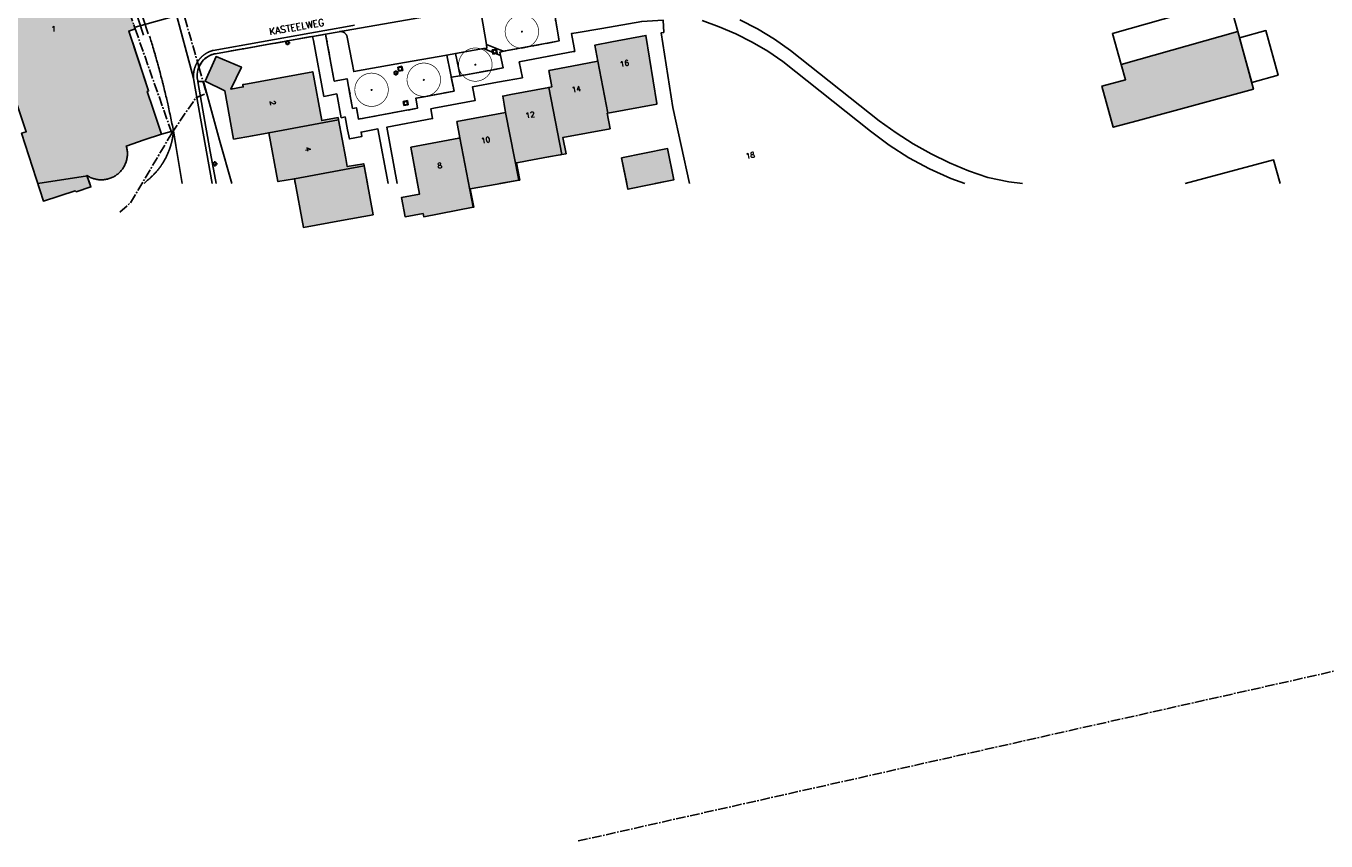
# Model space of a CAD drawing. Header units: metres. Extents: x 202922 to 203755, y 348928 to 349702.
# Tile 27 of 256: x 203204 to 203398, y 349182 to 349304. Entities that reach past the tile are written whole.
import ezdxf
from ezdxf.enums import TextEntityAlignment as Align

# ---------------------------------------------------------------- set-up
doc = ezdxf.new("R2010")
doc.units = ezdxf.units.M
doc.linetypes.add('1-200 CENTER', pattern=[4.28625, 2.8575, -0.47625, 0.47625, -0.47625])
for name, color, linetype in [('bgt.onbegroeidterreindeel', 252, 'Continuous'), ('bgt.ondersteunendwegdeel', 252, 'Continuous'), ('PH-ALG-WERKGRENS', 3, '1-200 WERKGRENS'), ('PH-BEST-BEBOUWING', 1, 'Continuous'), ('PH-BEST-BEBOUWING-ARCERING', 254, 'Continuous'), ('PH-BEST-BEGROEIIING', 252, 'Continuous'), ('PH-BEST-HUISNUMMER', 7, 'Continuous'), ('PH-BEST-KADASTRALE-GRENS', 240, '1-200 CENTER'), ('PH-BEST-LICHTMAST-HANDHAVENB', 251, 'Continuous'), ('PH-BEST-STRAATNAAM-VERHARDING', 7, 'Continuous'), ('PH-BEST-WEGDEEL', 253, 'Continuous'), ('PH-INM-BOOM-HANDHAVEN', 96, 'Continuous'), ('PH-INM-KANTVERHARDING', 253, 'Continuous')]:
    doc.layers.add(name, color=color, linetype=linetype)
doc.layers.add('PH-BEST-PUTRAND', color=12, linetype='Continuous', lineweight=25)
doc.styles.add('ROMANS', font='romans.shx')
doc.linetypes.add('1-200 WERKGRENS', pattern='A,1.5,-0.6,["WERK",ROMANS,S=0.24,R=0,X=-0.5,Y=-0.12],-0.45', length=2.55)

# ---------------------------------------------------------------- blocks, each defined once
blk = doc.blocks.new('Putdeksel')
for p, q in [((-0.32, 0.32), (0.32, 0.32)), ((-0.32, -0.32), (-0.32, 0.32)), ((0.32, 0.32), (0.32, -0.32)), ((0.32, -0.32), (-0.32, -0.32))]:
    blk.add_line(p, q)
blk.add_circle((0, 0), 0.26)
blk = doc.blocks.new('Lichtmast 2')
at = {"flags": 128}
for points in [[(-0.5, 0), (-0.25, 0)], [(-0.35, 0.35), (-0.18, 0.18)], [(0, 0.25), (0, 0.5)], [(0.18, 0.18), (0.35, 0.35)], [(0.25, 0), (0.5, 0)], [(-0.35, -0.35), (-0.18, -0.18)], [(0, -0.5), (0, -0.25)], [(0.18, -0.18), (0.35, -0.35)]]:
    blk.add_lwpolyline(points, dxfattribs=at)
blk.add_circle((0, 0), 0.25)
blk = doc.blocks.new('*U17')
at = {"const_width": 0.1}
blk.add_lwpolyline([(-2.5, 0, 0.990403), (2.5, 0.03, 0.990403), (-2.5, 0.02)], format="xyb", dxfattribs=at)
at = {"linetype": 'Continuous', "const_width": 0.15}
blk.add_lwpolyline([(-0.08, 0, 1), (0.08, 0, 1)], format="xyb", close=True, dxfattribs=at)

msp = doc.modelspace()

# ---------------------------------------------------------------- hatches: boundary and pattern name
at = {"layer": 'PH-BEST-BEBOUWING-ARCERING'}
for points in [[(203219.203, 349302.758), (203220.17, 349303.08), (203219.974, 349303.668), (203219.757, 349304.318), (203219.151, 349306.137), (203218.66, 349307.61), (203217.912, 349307.363), (203217.667, 349307.282), (203217.506, 349307.765), (203213.444, 349319.969), (203213.634, 349320.055), (203213.496, 349320.534), (203214.298, 349320.864), (203213.03, 349324.61), (203212.25, 349324.38), (203212.03, 349324.84), (203211.3, 349324.64), (203210.46, 349327.13), (203207, 349326), (203207.07, 349325.78), (203205.16, 349325.16), (203203.942, 349328.785), (203198.118, 349326.953), (203197.41, 349326.73), (203198.6, 349322.96), (203196.356, 349322.254), (203193.665, 349321.408), (203193.29, 349321.29), (203194.14, 349318.92), (203193.33, 349318.63), (203193.47, 349318.24), (203193.293, 349318.179), (203193.121, 349318.103), (203192.957, 349318.012), (203192.801, 349317.908), (203192.654, 349317.791), (203192.517, 349317.663), (203192.393, 349317.523), (203192.28, 349317.373), (203192.18, 349317.213), (203192.095, 349317.046), (203192.024, 349316.873), (203191.968, 349316.694), (203191.927, 349316.511), (203191.902, 349316.325), (203191.892, 349316.137), (203191.899, 349315.95), (203191.922, 349315.764), (203191.96, 349315.58), (203192.014, 349315.4), (203192.083, 349315.226), (203192.166, 349315.058), (203192.263, 349314.897), (203192.374, 349314.746), (203192.497, 349314.604), (203192.631, 349314.473), (203192.777, 349314.354), (203192.931, 349314.248), (203193.094, 349314.156), (203193.265, 349314.077), (203193.441, 349314.014), (203193.623, 349313.965), (203193.807, 349313.932), (203193.994, 349313.915), (203194.182, 349313.914), (203194.369, 349313.928), (203194.554, 349313.959), (203196.07, 349309.5), (203195.51, 349309.31), (203197.04, 349304.79), (203197.88, 349305.08), (203199.3, 349300.89), (203198.28, 349300.54), (203199.9, 349295.77), (203201.07, 349296.17), (203203.93, 349287.74), (203203.231, 349287.501), (203206.477, 349277.402), (203211.237, 349278.932), (203211.354, 349278.794), (203213.56, 349279.5), (203212.975, 349281.219), (203213.097, 349281.141), (203213.222, 349281.068), (203213.349, 349280.999), (203213.479, 349280.935), (203213.611, 349280.877), (203213.745, 349280.823), (203213.881, 349280.774), (203214.019, 349280.73), (203214.158, 349280.691), (203214.299, 349280.658), (203214.441, 349280.63), (203214.584, 349280.607), (203214.728, 349280.589), (203214.872, 349280.577), (203215.017, 349280.57), (203215.162, 349280.569), (203215.307, 349280.573), (203215.451, 349280.582), (203215.595, 349280.597), (203215.738, 349280.617), (203215.881, 349280.642), (203216.022, 349280.672), (203216.162, 349280.708), (203216.301, 349280.749), (203216.438, 349280.795), (203216.573, 349280.847), (203216.706, 349280.903), (203216.837, 349280.964), (203216.966, 349281.03), (203217.092, 349281.101), (203217.216, 349281.176), (203217.336, 349281.257), (203217.454, 349281.341), (203217.568, 349281.43), (203217.679, 349281.523), (203217.787, 349281.62), (203217.89, 349281.721), (203217.99, 349281.826), (203218.086, 349281.934), (203218.178, 349282.046), (203218.266, 349282.161), (203218.349, 349282.279), (203218.428, 349282.4), (203218.502, 349282.524), (203218.571, 349282.651), (203218.636, 349282.78), (203218.696, 349282.912), (203218.751, 349283.046), (203218.801, 349283.182), (203218.845, 349283.32), (203218.885, 349283.459), (203218.92, 349283.6), (203218.949, 349283.741), (203218.973, 349283.884), (203218.992, 349284.027), (203219.005, 349284.172), (203219.013, 349284.316), (203219.015, 349284.461), (203219.012, 349284.605), (203219.004, 349284.75), (203218.99, 349284.894), (203218.971, 349285.037), (203218.947, 349285.18), (203218.918, 349285.322), (203218.883, 349285.462), (203218.843, 349285.601), (203221.502, 349286.519), (203224.09, 349287.391), (203222.8, 349291.271), (203221.972, 349293.759), (203222.177, 349293.833)], [(203275.423, 349290.613), (203268.144, 349289.247), (203268.589, 349286.82), (203270.575, 349276.465), (203270.667, 349276.483), (203270.151, 349279.211), (203274.141, 349279.924), (203277.363, 349280.5)], [(203268.589, 349286.82), (203268.426, 349286.789), (203261.283, 349285.432), (203262.574, 349278.429), (203259.901, 349277.936), (203260.43, 349275.066), (203263.104, 349275.559), (203263.196, 349275.059), (203270.575, 349276.465)], [(203299.561, 349285.231), (203292.712, 349283.833), (203293.664, 349279.169), (203300.513, 349280.566)], [(203254.315, 349282.669), (203243.916, 349280.721), (203245.268, 349273.479), (203250.942, 349274.506), (203255.64, 349275.357)]]:
    msp.add_hatch(color=256, dxfattribs=at).paths.add_polyline_path(points)
for points in [[(203289.172, 349298.248), (203288.732, 349300.657), (203291.246, 349301.135), (203296.353, 349302.107), (203297.975, 349291.945), (203297.987, 349291.87), (203290.657, 349290.509)], [(203369.616, 349289.37), (203366.034, 349288.394), (203364.352, 349294.546), (203367.87, 349295.483), (203367.215, 349297.774), (203384.629, 349302.669), (203386.95, 349294.11)], [(203237.651, 349287.151), (203234.856, 349286.633), (203233.516, 349293.86), (203230.624, 349295.271), (203232.234, 349298.94), (203236.024, 349297.37), (203234.45, 349294.082), (203236.286, 349294.422), (203236.234, 349294.701), (203236.222, 349294.764), (203236.381, 349294.793), (203246.643, 349296.694), (203248.005, 349289.407), (203250.434, 349289.851), (203250.493, 349289.53), (203240.102, 349287.584)], [(203281.861, 349294.352), (203282.289, 349294.433), (203281.868, 349296.856), (203285.282, 349297.511), (203289.172, 349298.248), (203290.657, 349290.509), (203290.568, 349290.492), (203291.008, 349288.171), (203283.966, 349286.885), (203284.44, 349284.447), (203283.784, 349284.329)], [(203275.423, 349290.613), (203275.205, 349291.856), (203274.996, 349293.048), (203276.195, 349293.276), (203281.861, 349294.352), (203283.784, 349284.329), (203283.563, 349284.289), (203281.834, 349283.977), (203278.649, 349283.403), (203277.886, 349283.265), (203277.015, 349283.108), (203277.513, 349280.527), (203277.363, 349280.5)], [(203243.916, 349280.721), (203241.467, 349280.298), (203240.102, 349287.584), (203250.493, 349289.53), (203251.562, 349283.753), (203251.787, 349282.54), (203254.26, 349282.975), (203254.315, 349282.669)]]:
    msp.add_hatch(color=256, dxfattribs=at).paths.add_polyline_path(points, flags=17)

# ---------------------------------------------------------------- linework, layer by layer
at = {"layer": 'bgt.onbegroeidterreindeel'}
for points in [[(203259.219, 349280), (203257.687, 349288.411), (203264.514, 349289.696), (203264.267, 349291.153), (203264.721, 349291.239), (203270.897, 349292.408), (203270.492, 349294.452), (203274.188, 349295.115), (203275.672, 349295.381), (203277.911, 349295.782), (203277.461, 349298.144), (203281.874, 349298.983), (203285.565, 349299.685), (203285.735, 349299.717), (203285.636, 349300.232), (203285.226, 349302.369), (203285.93, 349302.49), (203289.769, 349303.153), (203295.712, 349304.178), (203298.91, 349304.389), (203298.997, 349302.548), (203298.602, 349302.485), (203300.364, 349291.349), (203302.846, 349280)], [(203302.846, 349280), (203300.364, 349291.349), (203298.602, 349302.485), (203298.997, 349302.548), (203298.91, 349304.389)], [(203304.708, 349304.302), (203307.266, 349303.398), (203309.761, 349302.335), (203312.184, 349301.117), (203314.526, 349299.748), (203316.777, 349298.234), (203329.841, 349287.81), (203332.637, 349285.726), (203335.575, 349283.85), (203338.642, 349282.19), (203341.82, 349280.756), (203343.881, 349280)], [(203352.518, 349280), (203350.453, 349280.275), (203347.316, 349280.889), (203344.443, 349281.928), (203341.63, 349283.121), (203338.887, 349284.465), (203336.221, 349285.956), (203333.64, 349287.59), (203331.151, 349289.361), (203317.896, 349299.832), (203315.495, 349301.558), (203312.966, 349303.09), (203310.325, 349304.418)], [(203234.606, 349280), (203232.721, 349286.493), (203230.344, 349295.246), (203229.512, 349295.246), (203229.5, 349295.311), (203229.42, 349295.755), (203229.404, 349296.048), (203229.414, 349296.342), (203229.45, 349296.633), (203229.51, 349296.92), (203229.596, 349297.201), (203229.706, 349297.473), (203229.839, 349297.735), (203229.994, 349297.984), (203230.17, 349298.219), (203230.367, 349298.437), (203230.581, 349298.637), (203230.812, 349298.818), (203231.058, 349298.978), (203231.317, 349299.116), (203231.587, 349299.231), (203231.866, 349299.322), (203244.017, 349301.483), (203246.64, 349301.95), (203246.752, 349301.35), (203248.315, 349292.992), (203250.225, 349293.37), (203250.893, 349289.829), (203251.464, 349289.957), (203251.847, 349287.999), (203252.109, 349286.662), (203253.978, 349287.041), (203253.858, 349287.696), (203256.375, 349288.155), (203257.888, 349280)], [(203274.566, 349280), (203277.363, 349280.5), (203277.513, 349280.527), (203277.015, 349283.108), (203277.886, 349283.265), (203278.649, 349283.403), (203281.834, 349283.977), (203283.563, 349284.289), (203283.784, 349284.329), (203284.44, 349284.447), (203283.966, 349286.885), (203291.008, 349288.171), (203290.568, 349290.492), (203290.657, 349290.509), (203297.987, 349291.87), (203297.975, 349291.945), (203296.353, 349302.107), (203291.246, 349301.135), (203288.732, 349300.657), (203289.172, 349298.248), (203285.282, 349297.511), (203281.868, 349296.856), (203282.289, 349294.433), (203281.861, 349294.352), (203276.195, 349293.276), (203274.996, 349293.048), (203275.205, 349291.856), (203275.423, 349290.613), (203268.144, 349289.247), (203268.589, 349286.82), (203268.426, 349286.789), (203261.283, 349285.432), (203262.284, 349280)], [(203254.799, 349280), (203254.315, 349282.669), (203254.26, 349282.975), (203251.787, 349282.54), (203251.562, 349283.753), (203250.493, 349289.53), (203250.434, 349289.851), (203248.005, 349289.407), (203246.643, 349296.694), (203236.381, 349294.793), (203236.222, 349294.764), (203236.234, 349294.701), (203236.286, 349294.422), (203234.45, 349294.082), (203236.024, 349297.37), (203232.234, 349298.94), (203230.624, 349295.271), (203233.516, 349293.86), (203234.856, 349286.633), (203237.651, 349287.151), (203240.102, 349287.584), (203241.467, 349280.298), (203243.916, 349280.721), (203244.051, 349280)], [(203297.738, 349280), (203300.513, 349280.566), (203299.561, 349285.231), (203292.712, 349283.833), (203293.494, 349280)], [(203390.944, 349280), (203389.95, 349283.53), (203376.784, 349280)], [(203205.642, 349280), (203213.036, 349281.18)]]:
    msp.add_lwpolyline(points, dxfattribs=at)
msp.add_lwpolyline([(203369.616, 349289.37), (203386.95, 349294.11), (203384.629, 349302.669), (203367.215, 349297.774), (203367.87, 349295.483), (203364.352, 349294.546), (203366.034, 349288.394), (203369.616, 349289.37)], close=True, dxfattribs=at)
at = {"layer": 'bgt.ondersteunendwegdeel', "color": 9}
msp.add_lwpolyline([(203232.224, 349280), (203231.276, 349285.324), (203230.278, 349290.935), (203229.512, 349295.246), (203230.344, 349295.246), (203232.721, 349286.493), (203234.606, 349280)], dxfattribs=at)
at = {"layer": 'PH-ALG-WERKGRENS'}
msp.add_lwpolyline([(203220.181, 349303.345), (203228.908, 349305.77)], dxfattribs=at)
at = {"layer": 'PH-BEST-BEBOUWING'}
for points in [[(203367.215, 349297.774), (203365.912, 349302.409), (203383.326, 349307.304), (203384.629, 349302.669), (203367.215, 349297.774)], [(203289.172, 349298.248), (203288.732, 349300.657), (203291.246, 349301.135), (203296.353, 349302.107), (203297.975, 349291.945), (203297.987, 349291.87), (203290.657, 349290.509), (203289.172, 349298.248)], [(203369.616, 349289.37), (203366.034, 349288.394), (203364.352, 349294.546), (203367.87, 349295.483), (203367.215, 349297.774), (203384.629, 349302.669), (203386.95, 349294.11), (203369.616, 349289.37)], [(203386.684, 349295.089), (203384.876, 349301.757), (203388.811, 349302.824), (203390.619, 349296.156), (203386.684, 349295.089)], [(203237.651, 349287.151), (203234.856, 349286.633), (203233.516, 349293.86), (203230.624, 349295.271), (203232.234, 349298.94), (203236.024, 349297.37), (203234.45, 349294.082), (203236.286, 349294.422), (203236.234, 349294.701), (203236.222, 349294.764), (203236.381, 349294.793), (203246.643, 349296.694), (203248.005, 349289.407), (203250.434, 349289.851), (203250.493, 349289.53), (203240.102, 349287.584), (203237.651, 349287.151)], [(203281.861, 349294.352), (203282.289, 349294.433), (203281.868, 349296.856), (203285.282, 349297.511), (203289.172, 349298.248), (203290.657, 349290.509), (203290.568, 349290.492), (203291.008, 349288.171), (203283.966, 349286.885), (203284.44, 349284.447), (203283.784, 349284.329), (203281.861, 349294.352)], [(203275.423, 349290.613), (203275.205, 349291.856), (203274.996, 349293.048), (203276.195, 349293.276), (203281.861, 349294.352), (203283.784, 349284.329), (203283.563, 349284.289), (203281.834, 349283.977), (203278.649, 349283.403), (203277.886, 349283.265), (203277.015, 349283.108), (203277.513, 349280.527), (203277.363, 349280.5), (203275.423, 349290.613)], [(203268.589, 349286.82), (203268.144, 349289.247), (203275.423, 349290.613), (203277.363, 349280.5), (203274.141, 349279.924), (203270.151, 349279.211), (203270.667, 349276.483), (203270.575, 349276.465), (203268.589, 349286.82)], [(203243.916, 349280.721), (203241.467, 349280.298), (203240.102, 349287.584), (203250.493, 349289.53), (203251.562, 349283.753), (203251.787, 349282.54), (203254.26, 349282.975), (203254.315, 349282.669), (203243.916, 349280.721)], [(203263.104, 349275.559), (203260.43, 349275.066), (203259.901, 349277.936), (203262.574, 349278.429), (203261.283, 349285.432), (203268.426, 349286.789), (203268.589, 349286.82), (203270.575, 349276.465), (203263.196, 349275.059), (203263.104, 349275.559)], [(203292.712, 349283.833), (203299.561, 349285.231), (203300.513, 349280.566), (203293.664, 349279.169), (203292.712, 349283.833)], [(203254.315, 349282.669), (203255.64, 349275.357), (203250.942, 349274.506), (203245.268, 349273.479), (203243.916, 349280.721), (203254.315, 349282.669)]]:
    msp.add_lwpolyline(points, close=True, dxfattribs=at)
msp.add_lwpolyline([(203219.974, 349303.668), (203220.17, 349303.08), (203219.203, 349302.758), (203222.177, 349293.833), (203221.972, 349293.759), (203222.8, 349291.271), (203224.09, 349287.391), (203221.502, 349286.519), (203218.843, 349285.601), (203218.883, 349285.462), (203218.918, 349285.322), (203218.947, 349285.18), (203218.971, 349285.037), (203218.99, 349284.894), (203219.004, 349284.75), (203219.012, 349284.605), (203219.015, 349284.461), (203219.013, 349284.316), (203219.005, 349284.172), (203218.992, 349284.027), (203218.973, 349283.884), (203218.949, 349283.741), (203218.92, 349283.6), (203218.885, 349283.459), (203218.845, 349283.32), (203218.801, 349283.182), (203218.751, 349283.046), (203218.696, 349282.912), (203218.636, 349282.78), (203218.571, 349282.651), (203218.502, 349282.524), (203218.428, 349282.4), (203218.349, 349282.279), (203218.266, 349282.161), (203218.178, 349282.046), (203218.086, 349281.934), (203217.99, 349281.826), (203217.89, 349281.721), (203217.787, 349281.62), (203217.679, 349281.523), (203217.568, 349281.43), (203217.454, 349281.341), (203217.336, 349281.257), (203217.216, 349281.176), (203217.092, 349281.101), (203216.966, 349281.03), (203216.837, 349280.964), (203216.706, 349280.903), (203216.573, 349280.847), (203216.438, 349280.795), (203216.301, 349280.749), (203216.162, 349280.708), (203216.022, 349280.672), (203215.881, 349280.642), (203215.738, 349280.617), (203215.595, 349280.597), (203215.451, 349280.582), (203215.307, 349280.573), (203215.162, 349280.569), (203215.017, 349280.57), (203214.872, 349280.577), (203214.728, 349280.589), (203214.584, 349280.607), (203214.441, 349280.63), (203214.299, 349280.658), (203214.158, 349280.691), (203214.019, 349280.73), (203213.881, 349280.774), (203213.745, 349280.823), (203213.611, 349280.877), (203213.479, 349280.935), (203213.349, 349280.999), (203213.222, 349281.068), (203213.097, 349281.141), (203212.975, 349281.219), (203213.56, 349279.5), (203211.354, 349278.794), (203211.237, 349278.932), (203206.477, 349277.402), (203203.231, 349287.501), (203203.93, 349287.74), (203201.07, 349296.17)], dxfattribs=at)
at = {"layer": 'PH-BEST-BEGROEIIING'}
msp.add_lwpolyline([(203282.6, 349306.014), (203283.398, 349301.268), (203281.879, 349300.985), (203275.121, 349299.728), (203274.534, 349299.962), (203272.549, 349300.752), (203272.549, 349300.752), (203271.748, 349305.383)], dxfattribs=at)
for points in [[(203248.567, 349302.292), (203250.588, 349302.652), (203250.602, 349302.655), (203250.615, 349302.658), (203250.629, 349302.66), (203250.643, 349302.662), (203250.656, 349302.664), (203250.67, 349302.666), (203250.728, 349302.672), (203250.787, 349302.675), (203250.845, 349302.674), (203250.903, 349302.67), (203250.961, 349302.662), (203251.019, 349302.651), (203251.081, 349302.635), (203251.142, 349302.616), (203251.201, 349302.592), (203251.259, 349302.565), (203251.314, 349302.534), (203251.368, 349302.5), (203251.416, 349302.465), (203251.461, 349302.428), (203251.504, 349302.388), (203251.545, 349302.346), (203251.583, 349302.301), (203251.618, 349302.254), (203251.647, 349302.21), (203251.674, 349302.165), (203251.699, 349302.119), (203251.721, 349302.071), (203251.74, 349302.023), (203251.757, 349301.973), (203251.764, 349301.949), (203251.771, 349301.925), (203251.777, 349301.901), (203251.782, 349301.877), (203251.787, 349301.852), (203251.791, 349301.828), (203252.521, 349298.028), (203252.772, 349296.718), (203259.212, 349297.855), (203266.636, 349299.166), (203267.719, 349293.788), (203263.284, 349292.965), (203262.017, 349292.73), (203262.269, 349291.233), (203253.487, 349289.625), (203253.17, 349291.311), (203252.604, 349291.208), (203252.206, 349293.342), (203251.777, 349295.643), (203249.863, 349295.284), (203248.567, 349302.292)], [(203272.142, 349300.138), (203272.69, 349299.915), (203274.667, 349299.109), (203275.042, 349297.25), (203273.603, 349296.99), (203268.626, 349296.09), (203267.93, 349299.394), (203272.142, 349300.138)]]:
    msp.add_lwpolyline(points, close=True, dxfattribs=at)
at = {"layer": 'PH-BEST-KADASTRALE-GRENS', "ltscale": 0.5}
for p, q in [((203227.556, 349304.7), (203229.68, 349297.399)), ((203248.567, 349302.293), (203231.866, 349299.322)), ((203275.12, 349299.728), (203274.563, 349299.624)), ((203274.563, 349299.624), (203274.667, 349299.108)), ((203229.68, 349297.399), (203230.779, 349293.45)), ((203268.627, 349296.09), (203267.304, 349295.85)), ((203225.634, 349287.542), (203229.215, 349292.789)), ((203229.215, 349292.789), (203230.779, 349293.45))]:
    msp.add_line(p, q, dxfattribs=at)
for points in [[(203211.006, 349331.288), (203213.03, 349324.61), (203214.298, 349320.864), (203218.66, 349307.61), (203220.17, 349303.08), (203225.634, 349287.542)], [(203282.597, 349306.014), (203283.398, 349301.268), (203275.12, 349299.728)], [(203267.304, 349295.85), (203267.719, 349293.788), (203262.017, 349292.73), (203262.269, 349291.233), (203253.487, 349289.625), (203253.17, 349291.311), (203252.604, 349291.208), (203251.777, 349295.643), (203249.863, 349295.284), (203248.567, 349302.293)], [(203231.866, 349299.322), (203231.396, 349299.149), (203230.956, 349298.909), (203230.556, 349298.607), (203230.206, 349298.249), (203229.911, 349297.843), (203229.68, 349297.399)], [(203274.667, 349299.108), (203275.042, 349297.25), (203268.627, 349296.09)], [(203217.888, 349275.766), (203219.477, 349277.151), (203225.634, 349287.542)], [(203286.225, 349181.974), (203409.224, 349209.603), (203474.157, 349223.437), (203485.91, 349226.315), (203494.564, 349228.309)]]:
    msp.add_lwpolyline(points, dxfattribs=at)
at = {"layer": 'PH-BEST-WEGDEEL'}
for points in [[(203226.019, 349306.243), (203228.88, 349295.717), (203228.991, 349295.095), (203229.784, 349290.622), (203230.575, 349286.157), (203231.673, 349280)], [(203252.895, 349303.606), (203251.535, 349303.365), (203249.318, 349302.973), (203246.236, 349302.427), (203231.814, 349299.872), (203231.767, 349299.86), (203231.72, 349299.847), (203231.674, 349299.833), (203231.627, 349299.819), (203231.581, 349299.804), (203231.535, 349299.788), (203231.489, 349299.772), (203231.443, 349299.756), (203231.398, 349299.739), (203231.353, 349299.721), (203231.308, 349299.703), (203231.264, 349299.684), (203231.219, 349299.665), (203231.175, 349299.645), (203231.131, 349299.625), (203231.087, 349299.604), (203231.044, 349299.582), (203231.001, 349299.56), (203230.958, 349299.537), (203230.915, 349299.514), (203230.873, 349299.491), (203230.831, 349299.467), (203230.789, 349299.443), (203230.747, 349299.418), (203230.706, 349299.392), (203230.665, 349299.366), (203230.625, 349299.339), (203230.585, 349299.312), (203230.545, 349299.285), (203230.505, 349299.257), (203230.466, 349299.228), (203230.427, 349299.199), (203230.389, 349299.169), (203230.351, 349299.139), (203230.313, 349299.109), (203230.275, 349299.078), (203230.238, 349299.046), (203230.202, 349299.014), (203230.166, 349298.982), (203230.13, 349298.949), (203230.094, 349298.916), (203230.059, 349298.883), (203230.025, 349298.849), (203229.991, 349298.815), (203229.957, 349298.78), (203229.924, 349298.745), (203229.891, 349298.709), (203229.858, 349298.673), (203229.826, 349298.636), (203229.795, 349298.599), (203229.764, 349298.562), (203229.734, 349298.524), (203229.704, 349298.486), (203229.674, 349298.448), (203229.645, 349298.409), (203229.616, 349298.37), (203229.588, 349298.331), (203229.56, 349298.291), (203229.533, 349298.251), (203229.506, 349298.21), (203229.48, 349298.169), (203229.454, 349298.128), (203229.429, 349298.087), (203229.404, 349298.045), (203229.38, 349298.003), (203229.356, 349297.961), (203229.333, 349297.918), (203229.31, 349297.875), (203229.288, 349297.832), (203229.266, 349297.789), (203229.245, 349297.745), (203229.225, 349297.701), (203229.205, 349297.657), (203229.186, 349297.613), (203229.167, 349297.568), (203229.149, 349297.523), (203229.131, 349297.478), (203229.113, 349297.433), (203229.096, 349297.388), (203229.08, 349297.342), (203229.065, 349297.296), (203229.05, 349297.25), (203229.036, 349297.204), (203229.022, 349297.157), (203229.009, 349297.11), (203228.996, 349297.063), (203228.984, 349297.016), (203228.972, 349296.969), (203228.961, 349296.921), (203228.951, 349296.874), (203228.942, 349296.826), (203228.933, 349296.779), (203228.924, 349296.731), (203228.916, 349296.683), (203228.908, 349296.636), (203228.901, 349296.588), (203228.895, 349296.54), (203228.889, 349296.491), (203228.884, 349296.443), (203228.88, 349296.395), (203228.876, 349296.346), (203228.873, 349296.298), (203228.87, 349296.25), (203228.868, 349296.201), (203228.867, 349296.153), (203228.866, 349296.105), (203228.866, 349296.056), (203228.866, 349296.008), (203228.867, 349295.959), (203228.868, 349295.911), (203228.87, 349295.862), (203228.873, 349295.814), (203228.876, 349295.765), (203228.88, 349295.717), (203226.019, 349306.243)], [(203271.6, 349306.334), (203251.62, 349302.833), (203250.67, 349302.666), (203250.656, 349302.664), (203250.643, 349302.662), (203250.629, 349302.66), (203250.615, 349302.658), (203250.602, 349302.655), (203250.588, 349302.652), (203248.567, 349302.292), (203248.116, 349302.212), (203246.64, 349301.95), (203244.017, 349301.483), (203231.866, 349299.322), (203231.587, 349299.231), (203231.317, 349299.116), (203231.058, 349298.978), (203230.812, 349298.818), (203230.581, 349298.637), (203230.367, 349298.437), (203230.17, 349298.219), (203229.994, 349297.984), (203229.839, 349297.735), (203229.706, 349297.473), (203229.596, 349297.201), (203229.51, 349296.92), (203229.45, 349296.633), (203229.414, 349296.342), (203229.404, 349296.048), (203229.42, 349295.755), (203229.5, 349295.311), (203229.512, 349295.246), (203230.278, 349290.935), (203231.276, 349285.324), (203232.224, 349280)], [(203257.888, 349280), (203256.375, 349288.155), (203253.858, 349287.696), (203253.978, 349287.041), (203252.109, 349286.662), (203251.847, 349287.999), (203251.464, 349289.957), (203250.893, 349289.829), (203250.225, 349293.37), (203248.315, 349292.992), (203246.752, 349301.35), (203246.64, 349301.95), (203248.116, 349302.212), (203248.567, 349302.292), (203249.863, 349295.284), (203251.777, 349295.643), (203252.206, 349293.342), (203252.604, 349291.208), (203253.17, 349291.311), (203253.487, 349289.625), (203262.269, 349291.233), (203262.017, 349292.73), (203263.284, 349292.965), (203267.719, 349293.788), (203266.636, 349299.166), (203267.93, 349299.394), (203268.626, 349296.09), (203273.603, 349296.99), (203275.042, 349297.25), (203274.667, 349299.109), (203272.69, 349299.915), (203272.142, 349300.138), (203272.618, 349300.222), (203272.549, 349300.752), (203274.534, 349299.962), (203275.121, 349299.728), (203281.879, 349300.985), (203283.398, 349301.268), (203282.6, 349306.014)], [(203271.748, 349305.383), (203272.549, 349300.752), (203272.618, 349300.222), (203272.142, 349300.138), (203272.142, 349300.138), (203267.93, 349299.394), (203266.636, 349299.166), (203259.212, 349297.855), (203252.772, 349296.718), (203252.521, 349298.028), (203251.791, 349301.828), (203251.787, 349301.852), (203251.782, 349301.877), (203251.777, 349301.901), (203251.771, 349301.925), (203251.764, 349301.949), (203251.757, 349301.973), (203251.74, 349302.023), (203251.721, 349302.071), (203251.699, 349302.119), (203251.674, 349302.165), (203251.647, 349302.21), (203251.618, 349302.254), (203251.583, 349302.301), (203251.545, 349302.346), (203251.504, 349302.388), (203251.461, 349302.428), (203251.416, 349302.465), (203251.368, 349302.5), (203251.314, 349302.534), (203251.259, 349302.565), (203251.201, 349302.592), (203251.142, 349302.616), (203251.081, 349302.635), (203251.019, 349302.651), (203250.961, 349302.662), (203250.903, 349302.67), (203250.845, 349302.674), (203250.787, 349302.675), (203250.728, 349302.672), (203250.67, 349302.666), (203251.62, 349302.833), (203271.6, 349306.334)], [(203231.673, 349280), (203230.575, 349286.157), (203229.784, 349290.622), (203228.991, 349295.095), (203228.88, 349295.717), (203228.876, 349295.765), (203228.873, 349295.814), (203228.87, 349295.862), (203228.868, 349295.911), (203228.867, 349295.959), (203228.866, 349296.008), (203228.866, 349296.056), (203228.866, 349296.105), (203228.867, 349296.153), (203228.868, 349296.201), (203228.87, 349296.25), (203228.873, 349296.298), (203228.876, 349296.346), (203228.88, 349296.395), (203228.884, 349296.443), (203228.889, 349296.491), (203228.895, 349296.54), (203228.901, 349296.588), (203228.908, 349296.636), (203228.916, 349296.683), (203228.924, 349296.731), (203228.933, 349296.779), (203228.942, 349296.826), (203228.951, 349296.874), (203228.961, 349296.921), (203228.972, 349296.969), (203228.984, 349297.016), (203228.996, 349297.063), (203229.009, 349297.11), (203229.022, 349297.157), (203229.036, 349297.204), (203229.05, 349297.25), (203229.065, 349297.296), (203229.08, 349297.342), (203229.096, 349297.388), (203229.113, 349297.433), (203229.131, 349297.478), (203229.149, 349297.523), (203229.167, 349297.568), (203229.186, 349297.613), (203229.205, 349297.657), (203229.225, 349297.701), (203229.245, 349297.745), (203229.266, 349297.789), (203229.288, 349297.832), (203229.31, 349297.875), (203229.333, 349297.918), (203229.356, 349297.961), (203229.38, 349298.003), (203229.404, 349298.045), (203229.429, 349298.087), (203229.454, 349298.128), (203229.48, 349298.169), (203229.506, 349298.21), (203229.533, 349298.251), (203229.56, 349298.291), (203229.588, 349298.331), (203229.616, 349298.37), (203229.645, 349298.409), (203229.674, 349298.448), (203229.704, 349298.486), (203229.734, 349298.524), (203229.764, 349298.562), (203229.795, 349298.599), (203229.826, 349298.636), (203229.858, 349298.673), (203229.891, 349298.709), (203229.924, 349298.745), (203229.957, 349298.78), (203229.991, 349298.815), (203230.025, 349298.849), (203230.059, 349298.883), (203230.094, 349298.916), (203230.13, 349298.949), (203230.166, 349298.982), (203230.202, 349299.014), (203230.238, 349299.046), (203230.275, 349299.078), (203230.313, 349299.109), (203230.351, 349299.139), (203230.389, 349299.169), (203230.427, 349299.199), (203230.466, 349299.228), (203230.505, 349299.257), (203230.545, 349299.285), (203230.585, 349299.312), (203230.625, 349299.339), (203230.665, 349299.366), (203230.706, 349299.392), (203230.747, 349299.418), (203230.789, 349299.443), (203230.831, 349299.467), (203230.873, 349299.491), (203230.915, 349299.514), (203230.958, 349299.537), (203231.001, 349299.56), (203231.044, 349299.582), (203231.087, 349299.604), (203231.131, 349299.625), (203231.175, 349299.645), (203231.219, 349299.665), (203231.264, 349299.684), (203231.308, 349299.703), (203231.353, 349299.721), (203231.398, 349299.739), (203231.443, 349299.756), (203231.489, 349299.772), (203231.535, 349299.788), (203231.581, 349299.804), (203231.627, 349299.819), (203231.674, 349299.833), (203231.72, 349299.847), (203231.767, 349299.86), (203231.814, 349299.872), (203246.236, 349302.427), (203249.318, 349302.973), (203251.535, 349303.365), (203252.895, 349303.606)], [(203295.712, 349304.178), (203289.769, 349303.153), (203285.93, 349302.49), (203285.226, 349302.369), (203285.636, 349300.232), (203285.735, 349299.717), (203285.565, 349299.685), (203281.874, 349298.983), (203277.461, 349298.144), (203277.911, 349295.782), (203275.672, 349295.381), (203274.188, 349295.115), (203270.492, 349294.452), (203270.897, 349292.408), (203264.721, 349291.239), (203264.267, 349291.153), (203264.514, 349289.696), (203257.687, 349288.411), (203259.219, 349280)], [(203343.881, 349280), (203341.82, 349280.756), (203338.642, 349282.19), (203335.575, 349283.85), (203332.637, 349285.726), (203329.841, 349287.81), (203316.777, 349298.234), (203314.526, 349299.748), (203312.184, 349301.117), (203309.761, 349302.335), (203307.266, 349303.398), (203304.708, 349304.302)], [(203310.325, 349304.418), (203312.966, 349303.09), (203315.495, 349301.558), (203317.896, 349299.832), (203331.151, 349289.361), (203333.64, 349287.59), (203336.221, 349285.956), (203338.887, 349284.465), (203341.63, 349283.121), (203344.443, 349281.928), (203347.316, 349280.889), (203350.453, 349280.275), (203352.518, 349280)], [(203222.319, 349302.01), (203222.329, 349301.976), (203222.395, 349301.761), (203222.461, 349301.547), (203222.526, 349301.332), (203222.591, 349301.118), (203222.656, 349300.903), (203222.736, 349300.634), (203222.816, 349300.366), (203222.895, 349300.097), (203222.974, 349299.828), (203223.052, 349299.559), (203223.129, 349299.29), (203223.16, 349299.182), (203223.19, 349299.075), (203223.221, 349298.967), (203223.251, 349298.859), (203223.282, 349298.751), (203223.312, 349298.643), (203223.358, 349298.481), (203223.403, 349298.319), (203223.448, 349298.157), (203223.493, 349297.995), (203223.538, 349297.833), (203223.582, 349297.671), (203223.656, 349297.4), (203223.729, 349297.13), (203223.801, 349296.859), (203223.873, 349296.588), (203223.944, 349296.317), (203224.015, 349296.046), (203224.057, 349295.883), (203224.099, 349295.721), (203224.141, 349295.558), (203224.183, 349295.395), (203224.224, 349295.232), (203224.265, 349295.069), (203224.292, 349294.96), (203224.32, 349294.852), (203224.347, 349294.743), (203224.374, 349294.634), (203224.401, 349294.525), (203224.428, 349294.416), (203224.495, 349294.144), (203224.561, 349293.871), (203224.627, 349293.599), (203224.692, 349293.326), (203224.757, 349293.054), (203224.821, 349292.781), (203224.872, 349292.563), (203224.922, 349292.344), (203224.972, 349292.126), (203225.022, 349291.907), (203225.072, 349291.689), (203225.121, 349291.47), (203225.133, 349291.415), (203225.145, 349291.36), (203225.157, 349291.305), (203225.169, 349291.25), (203225.182, 349291.196), (203225.194, 349291.141), (203225.254, 349290.867), (203225.313, 349290.593), (203225.372, 349290.319), (203225.43, 349290.045), (203225.488, 349289.771), (203225.546, 349289.497), (203225.603, 349289.223), (203225.659, 349288.948), (203225.715, 349288.674), (203225.77, 349288.399), (203225.824, 349288.124), (203225.878, 349287.849), (203224.09, 349287.391), (203222.8, 349291.271), (203221.972, 349293.759), (203222.177, 349293.833), (203219.748, 349301.124)], [(203227.194, 349280), (203226.242, 349285.684), (203225.878, 349287.849), (203225.824, 349288.124), (203225.77, 349288.399), (203225.715, 349288.674), (203225.659, 349288.948), (203225.603, 349289.223), (203225.546, 349289.497), (203225.488, 349289.771), (203225.43, 349290.045), (203225.372, 349290.319), (203225.313, 349290.593), (203225.254, 349290.867), (203225.194, 349291.141), (203225.182, 349291.196), (203225.169, 349291.25), (203225.157, 349291.305), (203225.145, 349291.36), (203225.133, 349291.415), (203225.121, 349291.47), (203225.072, 349291.689), (203225.022, 349291.907), (203224.972, 349292.126), (203224.922, 349292.344), (203224.872, 349292.563), (203224.821, 349292.781), (203224.757, 349293.054), (203224.692, 349293.326), (203224.627, 349293.599), (203224.561, 349293.871), (203224.495, 349294.144), (203224.428, 349294.416), (203224.401, 349294.525), (203224.374, 349294.634), (203224.347, 349294.743), (203224.32, 349294.852), (203224.292, 349294.96), (203224.265, 349295.069), (203224.224, 349295.232), (203224.183, 349295.395), (203224.141, 349295.558), (203224.099, 349295.721), (203224.057, 349295.883), (203224.015, 349296.046), (203223.944, 349296.317), (203223.873, 349296.588), (203223.801, 349296.859), (203223.729, 349297.13), (203223.656, 349297.4), (203223.582, 349297.671), (203223.538, 349297.833), (203223.493, 349297.995), (203223.448, 349298.157), (203223.403, 349298.319), (203223.358, 349298.481), (203223.312, 349298.643), (203223.282, 349298.751), (203223.251, 349298.859), (203223.221, 349298.967), (203223.19, 349299.075), (203223.16, 349299.182), (203223.129, 349299.29), (203223.052, 349299.559), (203222.974, 349299.828), (203222.895, 349300.097), (203222.816, 349300.366), (203222.736, 349300.634), (203222.656, 349300.903), (203222.591, 349301.118), (203222.526, 349301.332), (203222.461, 349301.547), (203222.395, 349301.761), (203222.329, 349301.976), (203222.319, 349302.01)], [(203213.39, 349280), (203212.975, 349281.219), (203213.097, 349281.141), (203213.222, 349281.068), (203213.349, 349280.999), (203213.479, 349280.935), (203213.611, 349280.877), (203213.745, 349280.823), (203213.881, 349280.774), (203214.019, 349280.73), (203214.158, 349280.691), (203214.299, 349280.658), (203214.441, 349280.63), (203214.584, 349280.607), (203214.728, 349280.589), (203214.872, 349280.577), (203215.017, 349280.57), (203215.162, 349280.569), (203215.307, 349280.573), (203215.451, 349280.582), (203215.595, 349280.597), (203215.738, 349280.617), (203215.881, 349280.642), (203216.022, 349280.672), (203216.162, 349280.708), (203216.301, 349280.749), (203216.438, 349280.795), (203216.573, 349280.847), (203216.706, 349280.903), (203216.837, 349280.964), (203216.966, 349281.03), (203217.092, 349281.101), (203217.216, 349281.176), (203217.336, 349281.257), (203217.454, 349281.341), (203217.568, 349281.43), (203217.679, 349281.523), (203217.787, 349281.62), (203217.89, 349281.721), (203217.99, 349281.826), (203218.086, 349281.934), (203218.178, 349282.046), (203218.266, 349282.161), (203218.349, 349282.279), (203218.428, 349282.4), (203218.502, 349282.524), (203218.571, 349282.651), (203218.636, 349282.78), (203218.696, 349282.912), (203218.751, 349283.046), (203218.801, 349283.182), (203218.845, 349283.32), (203218.885, 349283.459), (203218.92, 349283.6), (203218.949, 349283.741), (203218.973, 349283.884), (203218.992, 349284.027), (203219.005, 349284.172), (203219.013, 349284.316), (203219.015, 349284.461), (203219.012, 349284.605), (203219.004, 349284.75), (203218.99, 349284.894), (203218.971, 349285.037), (203218.947, 349285.18), (203218.918, 349285.322), (203218.883, 349285.462), (203218.843, 349285.601), (203221.502, 349286.519), (203224.09, 349287.391), (203225.878, 349287.849), (203225.871, 349287.77), (203225.864, 349287.691), (203225.856, 349287.612), (203225.847, 349287.533), (203225.838, 349287.454), (203225.828, 349287.375), (203225.818, 349287.296), (203225.807, 349287.218), (203225.796, 349287.139), (203225.784, 349287.06), (203225.771, 349286.982), (203225.758, 349286.903), (203225.744, 349286.825), (203225.729, 349286.747), (203225.714, 349286.669), (203225.698, 349286.591), (203225.682, 349286.513), (203225.666, 349286.435), (203225.649, 349286.358), (203225.631, 349286.28), (203225.612, 349286.203), (203225.593, 349286.126), (203225.573, 349286.049), (203225.553, 349285.972), (203225.532, 349285.896), (203225.51, 349285.819), (203225.488, 349285.743), (203225.465, 349285.667), (203225.442, 349285.591), (203225.419, 349285.515), (203225.394, 349285.439), (203225.369, 349285.364), (203225.344, 349285.288), (203225.318, 349285.213), (203225.292, 349285.138), (203225.265, 349285.063), (203225.237, 349284.988), (203225.209, 349284.914), (203225.18, 349284.84), (203225.151, 349284.766), (203225.121, 349284.693), (203225.09, 349284.62), (203225.059, 349284.547), (203225.028, 349284.474), (203224.996, 349284.401), (203224.963, 349284.328), (203224.93, 349284.256), (203224.896, 349284.184), (203224.862, 349284.112), (203224.827, 349284.041), (203224.792, 349283.97), (203224.756, 349283.899), (203224.719, 349283.828), (203224.682, 349283.758), (203224.644, 349283.688), (203224.606, 349283.618), (203224.568, 349283.549), (203224.529, 349283.48), (203224.49, 349283.411), (203224.45, 349283.342), (203224.41, 349283.274), (203224.369, 349283.206), (203224.327, 349283.138), (203224.285, 349283.07), (203224.242, 349283.003), (203224.199, 349282.936), (203224.155, 349282.87), (203224.111, 349282.804), (203224.066, 349282.738), (203224.021, 349282.673), (203223.976, 349282.608), (203223.93, 349282.543), (203223.884, 349282.478), (203223.837, 349282.414), (203223.789, 349282.35), (203223.741, 349282.287), (203223.692, 349282.224), (203223.643, 349282.162), (203223.593, 349282.1), (203223.543, 349282.038), (203223.493, 349281.976), (203223.442, 349281.915), (203223.391, 349281.854), (203223.34, 349281.794), (203223.288, 349281.734), (203223.235, 349281.674), (203223.182, 349281.615), (203223.128, 349281.556), (203223.074, 349281.498), (203223.02, 349281.44), (203222.965, 349281.383), (203222.91, 349281.326), (203222.854, 349281.269), (203222.798, 349281.213), (203222.742, 349281.157), (203222.685, 349281.101), (203222.627, 349281.046), (203222.569, 349280.991), (203222.511, 349280.937), (203222.452, 349280.883), (203222.393, 349280.83), (203222.334, 349280.777), (203222.274, 349280.725), (203222.214, 349280.673), (203222.154, 349280.622), (203222.093, 349280.571), (203222.032, 349280.52), (203221.97, 349280.47), (203221.488, 349280)], [(203221.488, 349280), (203221.97, 349280.47), (203222.032, 349280.52), (203222.093, 349280.571), (203222.154, 349280.622), (203222.214, 349280.673), (203222.274, 349280.725), (203222.334, 349280.777), (203222.393, 349280.83), (203222.452, 349280.883), (203222.511, 349280.937), (203222.569, 349280.991), (203222.627, 349281.046), (203222.685, 349281.101), (203222.742, 349281.157), (203222.798, 349281.213), (203222.854, 349281.269), (203222.91, 349281.326), (203222.965, 349281.383), (203223.02, 349281.44), (203223.074, 349281.498), (203223.128, 349281.556), (203223.182, 349281.615), (203223.235, 349281.674), (203223.288, 349281.734), (203223.34, 349281.794), (203223.391, 349281.854), (203223.442, 349281.915), (203223.493, 349281.976), (203223.543, 349282.038), (203223.593, 349282.1), (203223.643, 349282.162), (203223.692, 349282.224), (203223.741, 349282.287), (203223.789, 349282.35), (203223.837, 349282.414), (203223.884, 349282.478), (203223.93, 349282.543), (203223.976, 349282.608), (203224.021, 349282.673), (203224.066, 349282.738), (203224.111, 349282.804), (203224.155, 349282.87), (203224.199, 349282.936), (203224.242, 349283.003), (203224.285, 349283.07), (203224.327, 349283.138), (203224.369, 349283.206), (203224.41, 349283.274), (203224.45, 349283.342), (203224.49, 349283.411), (203224.529, 349283.48), (203224.568, 349283.549), (203224.606, 349283.618), (203224.644, 349283.688), (203224.682, 349283.758), (203224.719, 349283.828), (203224.756, 349283.899), (203224.792, 349283.97), (203224.827, 349284.041), (203224.862, 349284.112), (203224.896, 349284.184), (203224.93, 349284.256), (203224.963, 349284.328), (203224.996, 349284.401), (203225.028, 349284.474), (203225.059, 349284.547), (203225.09, 349284.62), (203225.121, 349284.693), (203225.151, 349284.766), (203225.18, 349284.84), (203225.209, 349284.914), (203225.237, 349284.988), (203225.265, 349285.063), (203225.292, 349285.138), (203225.318, 349285.213), (203225.344, 349285.288), (203225.369, 349285.364), (203225.394, 349285.439), (203225.419, 349285.515), (203225.442, 349285.591), (203225.465, 349285.667), (203225.488, 349285.743), (203225.51, 349285.819), (203225.532, 349285.896), (203225.553, 349285.972), (203225.573, 349286.049), (203225.593, 349286.126), (203225.612, 349286.203), (203225.631, 349286.28), (203225.649, 349286.358), (203225.666, 349286.435), (203225.682, 349286.513), (203225.698, 349286.591), (203225.714, 349286.669), (203225.729, 349286.747), (203225.744, 349286.825), (203225.758, 349286.903), (203225.771, 349286.982), (203225.784, 349287.06), (203225.796, 349287.139), (203225.807, 349287.218), (203225.818, 349287.296), (203225.828, 349287.375), (203225.838, 349287.454), (203225.847, 349287.533), (203225.856, 349287.612), (203225.864, 349287.691), (203225.871, 349287.77), (203225.878, 349287.849), (203226.242, 349285.684), (203227.194, 349280)]]:
    msp.add_lwpolyline(points, dxfattribs=at)
at = {"layer": 'PH-INM-KANTVERHARDING', "flags": 128}
for points in [[(203216.03, 349319.095), (203217.926, 349313.236), (203219.442, 349308.308), (203221.417, 349302.122)], [(203216.696, 349319.31), (203218.593, 349313.447), (203220.11, 349308.518), (203222.084, 349302.334)]]:
    msp.add_lwpolyline(points, dxfattribs=at)

# ---------------------------------------------------------------- block references
at = {"layer": 'PH-BEST-LICHTMAST-HANDHAVENB', "color": 9, "xscale": 0.75, "yscale": 0.75, "zscale": 0.75}
for p in [(203242.889, 349300.999), (203259.047, 349296.505), (203232.051, 349282.952)]:
    msp.add_blockref('Lichtmast 2', p, dxfattribs=at)
at = {"layer": 'PH-BEST-LICHTMAST-HANDHAVENB', "xscale": 0.75, "yscale": 0.75, "zscale": 0.75}
for p in [(203242.889, 349300.999), (203259.047, 349296.505), (203232.051, 349282.952)]:
    msp.add_blockref('Lichtmast 2', p, dxfattribs=at)
at = {"layer": 'PH-BEST-PUTRAND', "rotation": 10.01458369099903}
for p in [(203273.776, 349299.68), (203259.696, 349297.12), (203260.512, 349292)]:
    msp.add_blockref('Putdeksel', p, dxfattribs=at)
at = {"layer": 'PH-INM-BOOM-HANDHAVEN'}
for p in [(203277.842, 349302.664), (203270.904, 349297.726), (203263.218, 349295.474), (203255.421, 349293.976)]:
    msp.add_blockref('*U17', p, dxfattribs=at)

# ---------------------------------------------------------------- texts
at = {"layer": 'PH-BEST-HUISNUMMER', "style": 'ROMANS'}
for s, rotation, p in [('1', 0, (203207.991, 349303.094)), ('16', 10.8, (203293.138, 349297.932)), ('14', 10.7, (203285.944, 349294.074)), ('2', 280.6, (203240.684, 349292.031)), ('12', 10.8, (203279.069, 349290.259)), ('10', 10.6, (203272.433, 349286.491)), ('4', 280.5, (203245.938, 349285.116)), ('18', 11.8, (203311.9, 349284.212)), ('8', 10.8, (203265.583, 349282.686))]:
    msp.add_text(s, height=0.8, rotation=rotation, dxfattribs=at).set_placement(p, align=Align.MIDDLE_CENTER)
at = {"layer": 'PH-BEST-STRAATNAAM-VERHARDING', "style": 'ROMANS'}
msp.add_text('KASTEELWEG', height=1, rotation=10, dxfattribs=at).set_placement((203244.247, 349303.362), align=Align.MIDDLE_CENTER)

doc.saveas('drawing.dxf')
